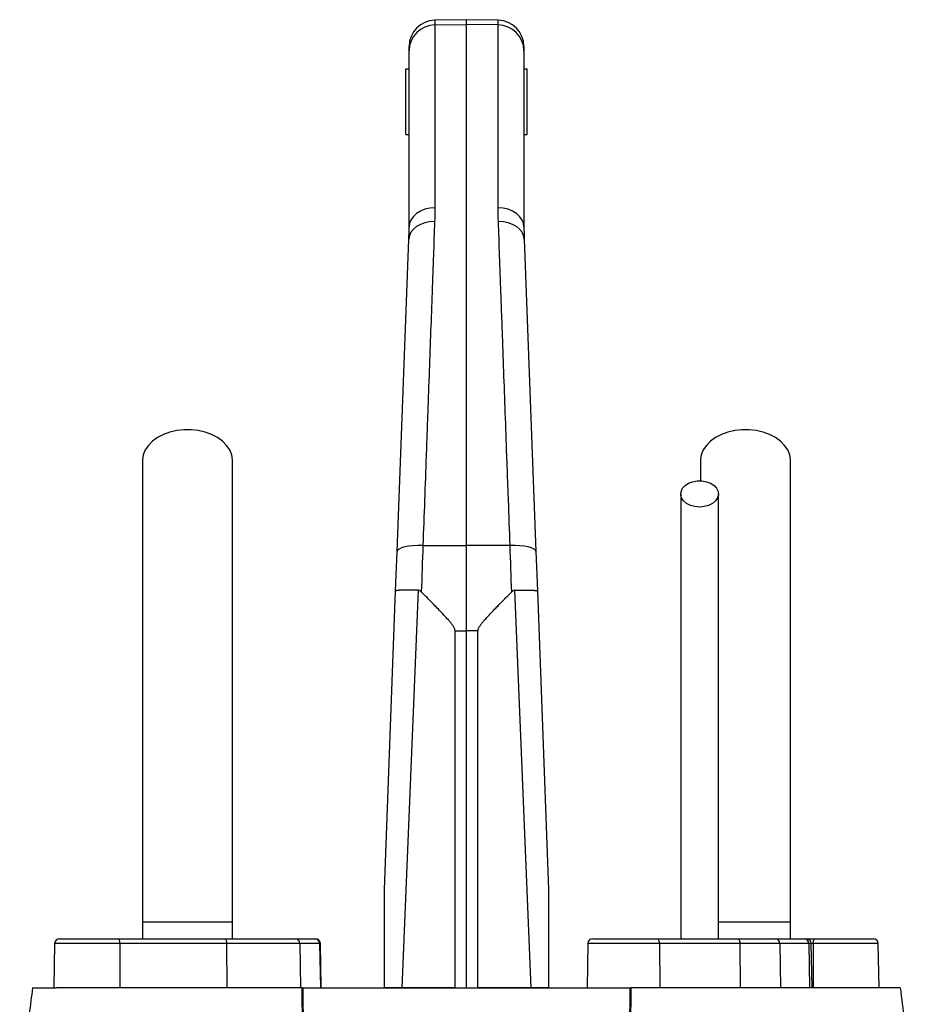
# Model space of a CAD drawing. Header units: millimetres. Extents: x 14 to 813, y 9 to 2008.
# Tile 9 of 9: x 330 to 602, y 1708 to 2008. Entities that reach past the tile are written whole.
import ezdxf

# ---------------------------------------------------------------- set-up
doc = ezdxf.new("R2010")
doc.units = ezdxf.units.MM

msp = doc.modelspace()

# ---------------------------------------------------------------- linework, layer by layer
at = {"color": 7, "linetype": 'Continuous', "lineweight": 25}
for p, q in [((465.67, 2008.43), (456.03, 2008.26)), ((456.03, 2006.84), (465.67, 2007)), ((475.31, 2008.26), (465.67, 2008.43)), ((465.67, 2007), (465.67, 2008.43)), ((465.67, 1848.25), (465.67, 2007)), ((475.31, 2006.84), (465.67, 2007)), ((456.03, 2006.84), (456.03, 1951.14)), ((475.31, 1951.14), (475.31, 2006.84)), ((448.17, 1998.98), (448.17, 2000.27)), ((448.17, 1945.31), (448.17, 1998.98)), ((483.17, 2000.27), (483.17, 1998.98)), ((483.17, 1998.98), (483.17, 1945.31)), ((447.17, 1973.43), (447.17, 1993.43)), ((447.17, 1993.43), (448.17, 1993.43)), ((483.17, 1993.43), (484.17, 1993.43)), ((484.17, 1973.43), (484.17, 1993.43)), ((447.17, 1973.43), (448.17, 1973.43)), ((483.17, 1973.43), (484.17, 1973.43)), ((444.53, 1846.4), (448.1, 1941.56)), ((483.24, 1941.56), (486.81, 1846.4)), ((536.92, 1873.95), (536.92, 1867.93)), ((452.38, 1848.19), (465.67, 1848.25)), ((465.67, 1822.2), (465.67, 1848.25)), ((478.95, 1848.19), (465.67, 1848.25)), ((444.08, 1834.37), (444.53, 1846.4)), ((486.81, 1846.4), (487.26, 1834.37)), ((440.67, 1743.43), (444.08, 1834.37)), ((450.91, 1834.59), (445.97, 1713.43)), ((485.36, 1713.43), (480.42, 1834.59)), ((487.26, 1834.37), (490.67, 1743.43)), ((462.18, 1822.2), (465.67, 1822.2)), ((462.18, 1713.43), (462.18, 1822.2)), ((469.16, 1822.2), (465.67, 1822.2)), ((465.67, 1713.43), (465.67, 1822.2)), ((469.16, 1713.43), (469.16, 1822.2)), ((366.92, 1733.43), (366.92, 1728.43)), ((394.42, 1733.43), (366.92, 1733.43)), ((394.42, 1728.43), (394.42, 1733.43)), ((564.42, 1733.43), (542.35, 1733.43)), ((564.42, 1728.43), (564.42, 1733.43)), ((341.69, 1728.43), (359.49, 1728.43)), ((359.49, 1728.43), (392.04, 1728.43)), ((392.04, 1728.43), (413.43, 1728.43)), ((413.43, 1728.43), (419.44, 1728.43)), ((419.44, 1728.43), (419.64, 1728.43)), ((504.12, 1728.43), (523.71, 1728.43)), ((523.71, 1728.43), (548.24, 1728.43)), ((548.24, 1728.43), (559.68, 1728.43)), ((559.68, 1728.43), (568.53, 1728.43)), ((568.53, 1728.43), (569.22, 1728.43)), ((569.22, 1728.43), (571.84, 1728.43)), ((571.84, 1728.43), (589.64, 1728.43)), ((340.19, 1726.96), (339.96, 1713.43)), ((360.01, 1726.96), (360.09, 1713.43)), ((392.56, 1726.96), (360.01, 1726.96)), ((392.56, 1726.96), (392.64, 1713.43)), ((414.9, 1726.96), (392.56, 1726.96)), ((414.9, 1726.96), (415.14, 1713.43)), ((420.92, 1726.96), (414.9, 1726.96)), ((420.92, 1726.96), (421.15, 1713.43)), ((421.38, 1713.43), (421.14, 1726.96)), ((502.62, 1726.96), (502.38, 1713.43)), ((524.43, 1726.96), (524.54, 1713.43)), ((548.96, 1726.96), (524.43, 1726.96)), ((548.96, 1726.96), (549.07, 1713.43)), ((561.1, 1726.96), (548.96, 1726.96)), ((561.1, 1726.96), (561.33, 1713.43)), ((569.95, 1726.96), (561.1, 1726.96)), ((569.95, 1726.96), (570.18, 1713.43)), ((570.95, 1713.43), (570.71, 1726.96)), ((571.33, 1726.96), (571.25, 1713.43)), ((591.38, 1713.43), (591.14, 1726.96)), ((334.65, 1713.43), (340.67, 1713.43)), ((462.18, 1713.43), (445.97, 1713.43)), ((485.36, 1713.43), (469.16, 1713.43)), ((596.69, 1713.43), (590.67, 1713.43))]:
    msp.add_line(p, q, dxfattribs=at)
at = {"color": 8, "linetype": 'Continuous', "lineweight": 25}
for p, q in [((456.03, 2008.26), (456.03, 2006.84)), ((475.31, 2006.84), (475.31, 2008.26)), ((360.01, 1726.96), (340.19, 1726.96)), ((421.14, 1726.96), (420.92, 1726.96)), ((524.43, 1726.96), (502.62, 1726.96)), ((570.71, 1726.96), (569.95, 1726.96)), ((571.33, 1726.96), (570.71, 1726.96)), ((591.14, 1726.96), (571.33, 1726.96))]:
    msp.add_line(p, q, dxfattribs=at)
at = {"color": 7, "linetype": 'Continuous', "lineweight": 25, "flags": 128}
for points in [[(456.03, 1951.14), (454.49, 1951.01), (453.01, 1950.66), (451.65, 1950.12), (450.46, 1949.39), (449.49, 1948.51), (448.76, 1947.51), (448.32, 1946.43), (448.17, 1945.31)], [(483.17, 1945.31), (483.02, 1946.43), (482.57, 1947.51), (481.85, 1948.51), (480.87, 1949.39), (479.68, 1950.12), (478.33, 1950.66), (476.85, 1951.01), (475.31, 1951.14)], [(455.95, 1946.94), (454.44, 1946.84), (452.98, 1946.55), (451.64, 1946.06), (450.46, 1945.4), (449.49, 1944.58), (448.75, 1943.65), (448.28, 1942.63), (448.1, 1941.56)], [(483.24, 1941.56), (483.05, 1942.63), (482.58, 1943.65), (481.85, 1944.58), (480.87, 1945.4), (479.69, 1946.06), (478.35, 1946.55), (476.9, 1946.84), (475.38, 1946.94)], [(394.42, 1873.95), (394.41, 1874.33), (394.14, 1875.86), (393.52, 1877.34), (392.58, 1878.73), (391.32, 1880), (389.79, 1881.11), (388.02, 1882.03), (386.06, 1882.75), (383.96, 1883.24), (381.77, 1883.48), (379.56, 1883.48), (377.38, 1883.24), (375.28, 1882.75), (373.32, 1882.03), (371.55, 1881.11), (370.02, 1880), (368.76, 1878.73), (367.81, 1877.34), (367.2, 1875.86), (366.93, 1874.33), (366.92, 1873.95)], [(564.42, 1873.95), (564.41, 1874.33), (564.14, 1875.86), (563.52, 1877.34), (562.58, 1878.73), (561.32, 1880), (559.79, 1881.11), (558.02, 1882.03), (556.06, 1882.75), (553.96, 1883.24), (551.77, 1883.48), (549.56, 1883.48), (547.38, 1883.24), (545.28, 1882.75), (543.32, 1882.03), (541.55, 1881.11), (540.02, 1880), (538.76, 1878.73), (537.81, 1877.34), (537.2, 1875.86), (536.93, 1874.33), (536.92, 1873.95)], [(536.67, 1859.94), (535.24, 1860.07), (533.9, 1860.44), (532.73, 1861.03), (531.81, 1861.8), (531.2, 1862.71), (530.93, 1863.69), (531.02, 1864.7), (531.46, 1865.65), (532.24, 1866.5), (533.29, 1867.18), (534.55, 1867.67), (535.95, 1867.92), (537.39, 1867.92), (538.78, 1867.67), (540.05, 1867.18), (541.1, 1866.5), (541.87, 1865.65), (542.32, 1864.7), (542.41, 1863.69), (542.14, 1862.71), (541.52, 1861.8), (540.6, 1861.03), (539.44, 1860.44), (538.1, 1860.07), (536.67, 1859.94)], [(452.38, 1848.19), (450.85, 1848.2), (449.39, 1848.13), (448.03, 1847.98), (446.85, 1847.77), (445.87, 1847.49), (445.15, 1847.16), (444.69, 1846.8), (444.53, 1846.4)], [(486.81, 1846.4), (486.64, 1846.8), (486.19, 1847.16), (485.46, 1847.49), (484.49, 1847.77), (483.3, 1847.98), (481.95, 1848.13), (480.48, 1848.2), (478.95, 1848.19)], [(359.49, 1728.43), (359.59, 1728.4), (359.69, 1728.32), (359.77, 1728.19), (359.85, 1728), (359.92, 1727.78), (359.96, 1727.52), (359.99, 1727.25), (360.01, 1726.96)], [(392.04, 1728.43), (392.14, 1728.4), (392.24, 1728.32), (392.33, 1728.19), (392.4, 1728), (392.47, 1727.78), (392.52, 1727.52), (392.55, 1727.25), (392.56, 1726.96)], [(523.71, 1728.43), (523.85, 1728.4), (523.98, 1728.32), (524.1, 1728.19), (524.21, 1728), (524.3, 1727.78), (524.37, 1727.52), (524.41, 1727.25), (524.43, 1726.96)], [(548.24, 1728.43), (548.38, 1728.4), (548.51, 1728.32), (548.64, 1728.19), (548.74, 1728), (548.83, 1727.78), (548.9, 1727.52), (548.94, 1727.25), (548.96, 1726.96)], [(571.33, 1726.96), (571.34, 1727.25), (571.37, 1727.52), (571.42, 1727.78), (571.48, 1728), (571.56, 1728.19), (571.65, 1728.32), (571.74, 1728.4), (571.84, 1728.43)]]:
    msp.add_lwpolyline(points, dxfattribs=at)
at = {"color": 7, "linetype": 'Continuous', "lineweight": 25}
for centre, radius, start, end in [((456.17, 2000.27), 8, 91, 180), ((475.17, 2000.27), 8, 0, 89), ((456.09, 1998.91), 7.93, 90.4758, 179.4905), ((475.24, 1998.91), 7.93, 0.5095, 89.5242), ((341.69, 1726.93), 1.5, 90, 179), ((413.41, 1726.94), 1.49, 0.5546, 89.5683), ((419.43, 1726.94), 1.49, 0.5546, 89.5683), ((419.64, 1726.93), 1.5, 1, 90), ((504.12, 1726.93), 1.5, 90, 179), ((559.64, 1726.97), 1.46, 359.4868, 88.477), ((568.49, 1726.97), 1.46, 359.4868, 88.477), ((569.22, 1726.93), 1.5, 1, 90), ((589.64, 1726.93), 1.5, 1, 90)]:
    msp.add_arc(centre, radius, start, end, dxfattribs=at)
for points in [[(456.03, 1951.14), (456.03, 1949.76), (456, 1948.36), (455.95, 1946.94)], [(475.38, 1946.94), (475.33, 1948.36), (475.31, 1949.76), (475.31, 1951.14)], [(448.1, 1941.56), (448.14, 1942.83), (448.17, 1944.08), (448.17, 1945.31)], [(483.17, 1945.31), (483.17, 1944.08), (483.19, 1942.83), (483.24, 1941.56)], [(452.38, 1848.19), (452.22, 1843.56), (452.06, 1838.86), (451.9, 1834.1)], [(479.44, 1834.1), (479.27, 1838.86), (479.11, 1843.56), (478.95, 1848.19)]]:
    msp.add_open_spline(points, degree=3, dxfattribs=at)
for points, knots in [([(455.95, 1946.94), (455.83, 1943.53), (455.7, 1940.01), (455.51, 1934.57), (455.44, 1932.73), (455.3, 1929.01), (455.24, 1927.13), (454.89, 1917.63), (454.61, 1909.68), (454.16, 1897.26), (454, 1893.04), (453.77, 1886.57), (453.69, 1884.4), (453.53, 1880), (453.45, 1877.79), (453.05, 1866.65), (452.72, 1857.52), (452.38, 1848.19)], [0, 0, 0, 0, 0.125, 0.125, 0.1875, 0.1875, 0.25, 0.25, 0.5, 0.5, 0.625, 0.625, 0.6875, 0.6875, 0.75, 0.75, 1, 1, 1, 1]), ([(478.95, 1848.19), (478.78, 1852.86), (478.62, 1857.48), (478.37, 1864.34), (478.29, 1866.61), (478.12, 1871.12), (478.04, 1873.35), (477.64, 1884.43), (477.33, 1893), (476.88, 1905.43), (476.74, 1909.5), (476.52, 1915.49), (476.45, 1917.47), (476.31, 1921.39), (476.24, 1923.33), (475.89, 1932.89), (475.63, 1940.12), (475.38, 1946.94)], [0, 0, 0, 0, 0.125, 0.125, 0.1875, 0.1875, 0.25, 0.25, 0.5, 0.5, 0.625, 0.625, 0.6875, 0.6875, 0.75, 0.75, 1, 1, 1, 1]), ([(366.92, 1873.95), (366.92, 1871.01), (366.92, 1865.19), (366.92, 1856.41), (366.92, 1847.54), (366.92, 1838.48), (366.92, 1829.12), (366.92, 1819.38), (366.92, 1809.65), (366.92, 1800), (366.92, 1790.51), (366.92, 1780.86), (366.92, 1770.12), (366.92, 1758.41), (366.92, 1745.83), (366.92, 1737.53), (366.92, 1733.43)], [0, 0, 0, 0, 0.079644, 0.158009, 0.235124, 0.311015, 0.385614, 0.459005, 0.531252, 0.593311, 0.65426, 0.714301, 0.773508, 0.85087, 0.926319, 1, 1, 1, 1]), ([(394.42, 1733.43), (394.42, 1735.97), (394.42, 1741.24), (394.42, 1749.44), (394.42, 1758.26), (394.42, 1766.92), (394.42, 1775.33), (394.42, 1783.37), (394.42, 1791.63), (394.42, 1800.38), (394.42, 1809.51), (394.42, 1818.94), (394.42, 1828.25), (394.42, 1837.43), (394.42, 1846.51), (394.42, 1855.59), (394.42, 1864.73), (394.42, 1870.84), (394.42, 1873.95)], [0, 0, 0, 0, 0.045521, 0.094717, 0.147611, 0.204275, 0.251456, 0.300858, 0.352419, 0.406213, 0.470225, 0.53729, 0.607172, 0.679907, 0.755587, 0.834151, 0.915609, 1, 1, 1, 1]), ([(564.42, 1733.43), (564.42, 1735.97), (564.42, 1741.24), (564.42, 1749.44), (564.42, 1758.26), (564.42, 1766.92), (564.42, 1775.33), (564.42, 1783.37), (564.42, 1791.63), (564.42, 1800.38), (564.42, 1809.51), (564.42, 1818.94), (564.42, 1828.25), (564.42, 1837.43), (564.42, 1846.51), (564.42, 1855.59), (564.42, 1864.73), (564.42, 1870.84), (564.42, 1873.95)], [0, 0, 0, 0, 0.045521, 0.094717, 0.147611, 0.204275, 0.251456, 0.300858, 0.352419, 0.406213, 0.470225, 0.53729, 0.607172, 0.679907, 0.755587, 0.834151, 0.915609, 1, 1, 1, 1]), ([(530.92, 1863.95), (530.92, 1861.81), (530.92, 1857.8), (530.92, 1852.14), (530.92, 1847.23), (530.92, 1843.07), (530.92, 1839.52), (530.92, 1836.31), (530.92, 1833.14), (530.92, 1828.66), (530.92, 1822.77), (530.92, 1815.29), (530.92, 1807.82), (530.92, 1800.43), (530.92, 1793.21), (530.92, 1785.94), (530.92, 1780.02), (530.92, 1775.53), (530.92, 1772.13), (530.92, 1768.15), (530.92, 1763.34), (530.92, 1757.71), (530.92, 1751.27), (530.92, 1744.05), (530.92, 1736.35), (530.92, 1731.05), (530.92, 1728.43)], [0, 0, 0, 0, 0.059817, 0.112226, 0.157227, 0.194828, 0.225042, 0.252172, 0.279689, 0.307588, 0.367156, 0.427071, 0.487082, 0.538307, 0.589483, 0.639396, 0.68603, 0.705878, 0.726223, 0.751347, 0.781667, 0.817173, 0.857035, 0.901805, 0.951506, 1, 1, 1, 1]), ([(542.42, 1728.43), (542.42, 1731.39), (542.42, 1737.21), (542.42, 1745.49), (542.42, 1752.83), (542.42, 1758.92), (542.42, 1764.03), (542.42, 1768.6), (542.42, 1775.06), (542.42, 1783.5), (542.42, 1793.57), (542.42, 1802.67), (542.42, 1810.85), (542.42, 1818.1), (542.42, 1824.79), (542.42, 1829.9), (542.42, 1833.92), (542.42, 1837.33), (542.42, 1841.41), (542.42, 1846.15), (542.42, 1851.52), (542.42, 1857.52), (542.42, 1861.73), (542.42, 1863.95)], [0, 0, 0, 0, 0.054743, 0.107975, 0.153558, 0.191502, 0.221839, 0.249641, 0.277819, 0.34498, 0.413068, 0.481321, 0.538685, 0.595912, 0.650733, 0.701463, 0.724861, 0.754492, 0.790614, 0.833218, 0.882313, 0.937906, 1, 1, 1, 1]), ([(450.91, 1834.59), (450.44, 1834.61), (449.98, 1834.62), (449.31, 1834.63), (449.09, 1834.63), (448.65, 1834.64), (448.44, 1834.64), (447.81, 1834.64), (447.42, 1834.64), (446.87, 1834.64), (446.69, 1834.63), (446.35, 1834.63), (446.18, 1834.62), (445.72, 1834.61), (445.44, 1834.59), (445.08, 1834.57), (444.97, 1834.56), (444.76, 1834.54), (444.67, 1834.53), (444.42, 1834.5), (444.29, 1834.48), (444.17, 1834.44), (444.13, 1834.43), (444.09, 1834.4), (444.08, 1834.39), (444.08, 1834.37)], [0, 0, 0, 0, 0.125, 0.125, 0.1875, 0.1875, 0.25, 0.25, 0.375, 0.375, 0.4375, 0.4375, 0.5, 0.5, 0.625, 0.625, 0.6875, 0.6875, 0.75, 0.75, 0.875, 0.875, 0.9375, 0.9375, 1, 1, 1, 1]), ([(451.9, 1834.1), (451.76, 1834.23), (451.62, 1834.35), (451.37, 1834.49), (451.28, 1834.52), (451.1, 1834.58), (451.01, 1834.59), (450.91, 1834.59)], [0, 0, 0, 0, 0.5, 0.5, 0.75, 0.75, 1, 1, 1, 1]), ([(462.18, 1822.2), (462.18, 1822.37), (462.15, 1822.53), (462.07, 1822.85), (462, 1823.01), (461.79, 1823.46), (461.61, 1823.73), (461.22, 1824.27), (461.01, 1824.53), (460.59, 1825.04), (460.37, 1825.29), (459.71, 1826.03), (459.26, 1826.52), (458.36, 1827.48), (457.9, 1827.96), (456.53, 1829.39), (455.6, 1830.34), (453.75, 1832.22), (452.82, 1833.16), (451.9, 1834.1)], [0, 0, 0, 0, 0.03125, 0.03125, 0.0625, 0.0625, 0.125, 0.125, 0.1875, 0.1875, 0.25, 0.25, 0.375, 0.375, 0.5, 0.5, 0.75, 0.75, 1, 1, 1, 1]), ([(469.16, 1822.2), (469.16, 1822.37), (469.18, 1822.53), (469.27, 1822.85), (469.33, 1823.01), (469.55, 1823.46), (469.73, 1823.73), (470.12, 1824.27), (470.32, 1824.53), (470.75, 1825.04), (470.96, 1825.29), (471.62, 1826.03), (472.07, 1826.52), (472.98, 1827.48), (473.43, 1827.96), (474.81, 1829.39), (475.73, 1830.34), (477.58, 1832.22), (478.51, 1833.16), (479.44, 1834.1)], [0, 0, 0, 0, 0.03125, 0.03125, 0.0625, 0.0625, 0.125, 0.125, 0.1875, 0.1875, 0.25, 0.25, 0.375, 0.375, 0.5, 0.5, 0.75, 0.75, 1, 1, 1, 1]), ([(480.42, 1834.59), (480.33, 1834.59), (480.24, 1834.58), (480.06, 1834.52), (479.97, 1834.49), (479.72, 1834.35), (479.57, 1834.23), (479.44, 1834.1)], [0, 0, 0, 0, 0.25, 0.25, 0.5, 0.5, 1, 1, 1, 1]), ([(480.42, 1834.59), (480.9, 1834.61), (481.36, 1834.62), (482.03, 1834.63), (482.25, 1834.63), (482.68, 1834.64), (482.9, 1834.64), (483.53, 1834.64), (483.92, 1834.64), (484.47, 1834.64), (484.65, 1834.63), (484.99, 1834.63), (485.15, 1834.62), (485.62, 1834.61), (485.9, 1834.59), (486.26, 1834.57), (486.37, 1834.56), (486.57, 1834.54), (486.67, 1834.53), (486.92, 1834.5), (487.04, 1834.48), (487.17, 1834.44), (487.2, 1834.43), (487.25, 1834.4), (487.26, 1834.39), (487.26, 1834.37)], [0, 0, 0, 0, 0.125, 0.125, 0.1875, 0.1875, 0.25, 0.25, 0.375, 0.375, 0.4375, 0.4375, 0.5, 0.5, 0.625, 0.625, 0.6875, 0.6875, 0.75, 0.75, 0.875, 0.875, 0.9375, 0.9375, 1, 1, 1, 1]), ([(440.67, 1713.43), (440.67, 1715.97), (440.67, 1718.51), (440.67, 1723.59), (440.67, 1726.13), (440.67, 1729.93), (440.67, 1731.19), (440.67, 1733.73), (440.67, 1734.99), (440.67, 1736.88), (440.67, 1737.51), (440.67, 1738.77), (440.67, 1739.39), (440.67, 1740.64), (440.67, 1741.26), (440.67, 1742.18), (440.67, 1742.48), (440.67, 1742.91), (440.67, 1743.05), (440.67, 1743.24), (440.67, 1743.3), (440.67, 1743.4), (440.67, 1743.43), (440.67, 1743.43)], [0, 0, 0, 0, 0.25, 0.25, 0.5, 0.5, 0.625, 0.625, 0.75, 0.75, 0.8125, 0.8125, 0.875, 0.875, 0.9375, 0.9375, 0.96875, 0.96875, 0.984375, 0.984375, 0.992187, 0.992187, 1, 1, 1, 1]), ([(490.67, 1743.43), (490.67, 1743.43), (490.67, 1743.4), (490.67, 1743.3), (490.67, 1743.24), (490.67, 1743.05), (490.67, 1742.91), (490.67, 1742.47), (490.67, 1742.17), (490.67, 1741.25), (490.67, 1740.63), (490.67, 1739.38), (490.67, 1738.76), (490.67, 1737.5), (490.67, 1736.87), (490.67, 1734.98), (490.67, 1733.72), (490.67, 1731.19), (490.67, 1729.92), (490.67, 1726.12), (490.67, 1723.59), (490.67, 1718.51), (490.67, 1715.97), (490.67, 1713.43)], [0, 0, 0, 0, 0.007813, 0.007813, 0.015625, 0.015625, 0.03125, 0.03125, 0.0625, 0.0625, 0.125, 0.125, 0.1875, 0.1875, 0.25, 0.25, 0.375, 0.375, 0.5, 0.5, 0.75, 0.75, 1, 1, 1, 1]), ([(333.44, 1713.43), (333.1, 1710.79), (332.43, 1705.52), (331.39, 1697.53), (330.45, 1690.27), (329.81, 1685.69), (329.53, 1683.75)], [0, 0, 0, 0, 0.2687131, 0.5374455, 0.8049166, 1, 1, 1, 1]), ([(333.45, 1713.43), (333.46, 1713.43), (333.47, 1713.43), (333.88, 1713.43), (334.39, 1713.43), (334.65, 1713.43)], [0, 0, 0, 0, 0.336168, 0.668064, 1, 1, 1, 1]), ([(415.57, 1713.43), (415.19, 1713.43), (414.45, 1713.43), (413.33, 1713.43), (412.22, 1713.43), (411.12, 1713.43), (410.02, 1713.43), (408.93, 1713.43), (407.84, 1713.43), (406.76, 1713.43), (405.69, 1713.43), (404.62, 1713.43), (403.56, 1713.43), (402.5, 1713.43), (399.51, 1713.43), (394.71, 1713.43), (388.31, 1713.43), (382.24, 1713.43), (376.5, 1713.43), (371.12, 1713.43), (366.11, 1713.43), (361.47, 1713.43), (357.23, 1713.43), (353.4, 1713.43), (349.98, 1713.43), (346.98, 1713.43), (345.03, 1713.43), (343.83, 1713.43), (343.21, 1713.43), (342.63, 1713.43), (342.08, 1713.43), (341.57, 1713.43), (341.1, 1713.43), (340.81, 1713.43), (340.67, 1713.43)], [0, 0, 0, 0, 0.009617, 0.019232, 0.028846, 0.038459, 0.048072, 0.057685, 0.067299, 0.076916, 0.086534, 0.096156, 0.105781, 0.115411, 0.125046, 0.187941, 0.25077, 0.3135, 0.376303, 0.438988, 0.501614, 0.564107, 0.626667, 0.689083, 0.751435, 0.813623, 0.875883, 0.893637, 0.911377, 0.929106, 0.946829, 0.96455, 0.982272, 1, 1, 1, 1]), ([(415.66, 1637.09), (415.88, 1643.52), (416.02, 1649.93), (416.15, 1662.72), (416.15, 1669.09), (415.99, 1688.17), (415.72, 1700.82), (415.57, 1713.43)], [0, 0, 0, 0, 0.25, 0.25, 0.5, 0.5, 1, 1, 1, 1]), ([(415.57, 1713.43), (415.6, 1713.43), (415.67, 1713.43), (415.74, 1713.43), (415.77, 1713.43)], [0, 0, 0, 0, 0.500243, 1, 1, 1, 1]), ([(415.77, 1713.43), (415.84, 1707.13), (415.94, 1700.81), (416.12, 1688.15), (416.21, 1681.81), (416.31, 1669.09), (416.32, 1662.72), (416.18, 1649.93), (416.05, 1643.52), (415.83, 1637.1)], [0, 0, 0, 0, 0.25, 0.25, 0.5, 0.5, 0.75, 0.75, 1, 1, 1, 1]), ([(415.77, 1713.43), (416.12, 1713.43), (416.82, 1713.43), (417.87, 1713.43), (418.93, 1713.43), (419.99, 1713.43), (421.05, 1713.43), (422.12, 1713.43), (422.84, 1713.43), (423.19, 1713.43)], [0, 0, 0, 0, 0.142816, 0.285635, 0.428463, 0.571306, 0.714172, 0.857068, 1, 1, 1, 1]), ([(423.19, 1713.43), (423.5, 1713.43), (424.1, 1713.43), (425.02, 1713.43), (425.94, 1713.43), (426.86, 1713.43), (427.78, 1713.43), (428.71, 1713.43), (429.64, 1713.43), (430.58, 1713.43), (431.52, 1713.43), (432.46, 1713.43), (434.82, 1713.43), (438.63, 1713.43), (443.95, 1713.43), (449.33, 1713.43), (454.75, 1713.43), (460.2, 1713.43), (465.67, 1713.43), (471.13, 1713.43), (476.58, 1713.43), (482.01, 1713.43), (487.38, 1713.43), (492.7, 1713.43), (496.78, 1713.43), (499.66, 1713.43), (501.38, 1713.43), (503.09, 1713.43), (504.79, 1713.43), (506.47, 1713.43), (507.58, 1713.43), (508.14, 1713.43)], [0, 0, 0, 0, 0.011373, 0.022741, 0.034105, 0.045467, 0.056827, 0.068186, 0.079546, 0.090908, 0.102271, 0.113639, 0.12501, 0.187506, 0.250007, 0.312502, 0.375004, 0.437499, 0.500001, 0.562496, 0.624997, 0.687492, 0.749994, 0.812489, 0.874991, 0.895833, 0.916665, 0.937491, 0.958318, 0.979152, 1, 1, 1, 1]), ([(445.97, 1713.43), (445.42, 1713.43), (444.89, 1713.43), (444.13, 1713.43), (443.88, 1713.43), (443.39, 1713.43), (443.15, 1713.43), (442.47, 1713.43), (442.05, 1713.43), (441.48, 1713.43), (441.3, 1713.43), (440.97, 1713.43), (440.81, 1713.43), (440.67, 1713.43)], [0, 0, 0, 0, 0.25, 0.25, 0.375, 0.375, 0.5, 0.5, 0.75, 0.75, 0.875, 0.875, 1, 1, 1, 1]), ([(490.67, 1713.43), (490.38, 1713.43), (490.05, 1713.43), (489.48, 1713.43), (489.28, 1713.43), (488.86, 1713.43), (488.64, 1713.43), (487.96, 1713.43), (487.48, 1713.43), (486.71, 1713.43), (486.44, 1713.43), (485.91, 1713.43), (485.64, 1713.43), (485.36, 1713.43)], [0, 0, 0, 0, 0.25, 0.25, 0.375, 0.375, 0.5, 0.5, 0.75, 0.75, 0.875, 0.875, 1, 1, 1, 1]), ([(508.14, 1713.43), (508.5, 1713.43), (509.21, 1713.43), (510.28, 1713.43), (511.34, 1713.43), (512.4, 1713.43), (513.46, 1713.43), (514.51, 1713.43), (515.21, 1713.43), (515.56, 1713.43)], [0, 0, 0, 0, 0.142926, 0.285818, 0.428683, 0.571526, 0.714356, 0.857178, 1, 1, 1, 1]), ([(515.51, 1637.1), (515.29, 1643.52), (515.15, 1649.93), (515.02, 1662.72), (515.02, 1669.09), (515.12, 1681.81), (515.21, 1688.15), (515.4, 1700.81), (515.49, 1707.13), (515.56, 1713.43)], [0, 0, 0, 0, 0.25, 0.25, 0.5, 0.5, 0.75, 0.75, 1, 1, 1, 1]), ([(515.77, 1713.43), (515.61, 1700.82), (515.34, 1688.17), (515.19, 1669.09), (515.18, 1662.72), (515.31, 1649.93), (515.45, 1643.52), (515.67, 1637.09)], [0, 0, 0, 0, 0.5, 0.5, 0.75, 0.75, 1, 1, 1, 1]), ([(515.56, 1713.43), (515.6, 1713.43), (515.67, 1713.43), (515.73, 1713.43), (515.77, 1713.43)], [0, 0, 0, 0, 0.499757, 1, 1, 1, 1]), ([(590.67, 1713.43), (588.71, 1713.43), (582.42, 1713.43), (566.19, 1713.43), (543.85, 1713.43), (525.55, 1713.43), (515.77, 1713.43)], [0.5613215, 0.5613215, 0.5613215, 0.5613215, 0.6404767, 0.7196318, 0.798787, 0.8776759, 0.8776759, 0.8776759, 0.8776759]), ([(597.79, 1713.43), (597.82, 1713.43), (597.89, 1713.43), (597.14, 1713.43), (596.69, 1713.43)], [0, 0, 0, 0, 0.400312, 1, 1, 1, 1]), ([(601.8, 1683.76), (601.6, 1685.13), (601.06, 1688.96), (600.18, 1695.64), (599.08, 1704.16), (598.31, 1710.21), (597.9, 1713.43)], [0, 0, 0, 0, 0.139184, 0.386743, 0.673667, 1, 1, 1, 1])]:
    msp.add_open_spline(points, degree=3, knots=knots, dxfattribs=at)

doc.saveas('drawing.dxf')
